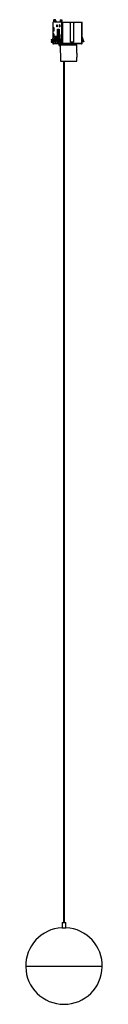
# Model space of a CAD drawing. Header units: millimetres. Extents: x -157 to -97, y -610 to 162.
import ezdxf

# ---------------------------------------------------------------- set-up
doc = ezdxf.new("R2010")
doc.units = ezdxf.units.MM

msp = doc.modelspace()

# ---------------------------------------------------------------- linework, layer by layer
at = {"color": 7, "linetype": 'Continuous', "lineweight": 25}
for p, q in [((-135.39, 159.69), (-135.39, 146.53)), ((-135.38, 159.69), (-134.66, 159.69)), ((-135.38, 159.69), (-135.38, 146.53)), ((-134.72, 152.77), (-134.72, 155.65)), ((-134.72, 155.65), (-134.46, 155.65)), ((-134.72, 155.65), (-134.46, 155.64)), ((-134.66, 160.7), (-134.66, 159.69)), ((-133.09, 161.69), (-134.6, 161.69)), ((-134.46, 155.65), (-134.46, 152.77)), ((-134.03, 159.69), (-134.03, 160.69)), ((-133.03, 160.69), (-134.03, 160.69)), ((-129.65, 159.69), (-134.03, 159.69)), ((-133.03, 160.69), (-133.03, 159.69)), ((-132.17, 157.6), (-131.97, 157.6)), ((-132.17, 155.97), (-132.17, 157.6)), ((-132.17, 157.6), (-131.97, 157.59)), ((-131.97, 155.98), (-132.17, 155.97)), ((-131.97, 155.97), (-132.17, 155.97)), ((-132.16, 156.74), (-132.16, 157.49)), ((-132.16, 157.49), (-131.97, 157.49)), ((-132.16, 156.74), (-131.97, 156.74)), ((-132.16, 156.74), (-131.97, 156.55)), ((-131.97, 157.6), (-131.97, 155.97)), ((-130.02, 157.6), (-129.81, 157.6)), ((-130.02, 155.97), (-130.02, 157.6)), ((-129.81, 157.59), (-130.02, 157.6)), ((-130.02, 155.97), (-129.81, 155.98)), ((-129.81, 155.97), (-130.02, 155.97)), ((-130, 156.74), (-130, 157.49)), ((-130, 157.49), (-129.81, 157.49)), ((-130, 156.74), (-129.82, 156.74)), ((-130, 156.74), (-129.81, 156.55)), ((-129.82, 156.74), (-129.82, 157.49)), ((-129.81, 156.73), (-129.82, 156.74)), ((-129.81, 157.6), (-129.81, 155.97)), ((-129.65, 160.69), (-129.65, 159.69)), ((-129.59, 161.69), (-128.38, 161.69)), ((-129.01, 159.69), (-129.01, 160.69)), ((-128.32, 160.69), (-129.01, 160.69)), ((-129.01, 159.69), (-128.29, 159.69)), ((-128.32, 159.69), (-128.32, 160.69)), ((-128.29, 143.19), (-128.29, 159.69)), ((-127.76, 159.69), (-127.76, 143.19)), ((-127.76, 159.69), (-112.32, 159.69)), ((-121.57, 158.69), (-122.57, 159.69)), ((-121.57, 144.09), (-121.57, 158.69)), ((-119.02, 158.69), (-118.74, 158.99)), ((-119.02, 158.69), (-118.98, 158.69)), ((-119.02, 158.69), (-119.02, 144.09)), ((-117.98, 159.69), (-118.98, 158.69)), ((-118.98, 158.69), (-118.98, 144.09)), ((-118.74, 158.99), (-118.04, 159.69)), ((-118.12, 159.61), (-118.12, 159.69)), ((-112.79, 159.69), (-112.79, 143.19)), ((-112.32, 143.19), (-112.32, 159.69)), ((-136.24, 146.07), (-134.9, 146.79)), ((-135.95, 146.07), (-134.9, 146.63)), ((-135.25, 146.6), (-135.25, 147)), ((-135.25, 147), (-134.9, 147)), ((-134.9, 146.99), (-135.25, 147)), ((-134.9, 147), (-134.9, 145.69)), ((-134.46, 152.78), (-134.72, 152.77)), ((-134.46, 152.77), (-134.72, 152.77)), ((-134.72, 147.72), (-134.72, 150.55)), ((-134.72, 150.55), (-134.46, 150.55)), ((-134.46, 150.54), (-134.72, 150.55)), ((-134.46, 147.73), (-134.72, 147.72)), ((-134.46, 147.72), (-134.72, 147.72)), ((-134.46, 150.55), (-134.46, 147.72)), ((-133.18, 148.29), (-134.25, 146.25)), ((-134.23, 146.28), (-133.18, 148.29)), ((-132.96, 148.29), (-134.22, 146.28)), ((-132.93, 147.83), (-134.15, 145.88)), ((-133.26, 148.15), (-133.26, 148.69)), ((-133.26, 148.69), (-133.21, 148.69)), ((-133.21, 148.69), (-133.21, 148.24)), ((-133.18, 148.29), (-132.96, 148.29)), ((-133.18, 148.29), (-133.18, 148.28)), ((-132.93, 144.79), (-132.93, 148.69)), ((-132.93, 148.69), (-132.88, 148.69)), ((-132.88, 148.69), (-132.88, 144.69)), ((-131.68, 154.19), (-130.31, 154.19)), ((-131.68, 144.05), (-131.68, 154.19)), ((-131.67, 154.09), (-131.67, 144.19)), ((-130.31, 154.09), (-131.67, 154.09)), ((-131.34, 148.24), (-131.6, 148.24)), ((-130.39, 148.24), (-130.65, 148.24)), ((-130.31, 154.19), (-130.31, 144.05)), ((-130.31, 144.19), (-130.31, 154.09)), ((-130.31, 154.09), (-130.31, 154.09)), ((-128.62, 148.14), (-129.69, 144.71)), ((-128.64, 148.09), (-129.67, 144.77)), ((-129.59, 144.89), (-128.37, 148.09)), ((-128.7, 147.9), (-128.7, 149.69)), ((-128.65, 149.69), (-128.7, 149.69)), ((-128.65, 149.69), (-128.65, 148.06)), ((-128.64, 148.09), (-128.37, 148.09)), ((-128.37, 149.69), (-128.37, 148.09)), ((-128.32, 149.69), (-128.37, 149.69)), ((-128.32, 149.69), (-128.32, 144.69)), ((-112.32, 147.87), (-111.18, 144.89)), ((-136.45, 145.73), (-136.5, 144.11)), ((-136.22, 144.11), (-136.5, 144.11)), ((-136.5, 144.11), (-135.21, 144.07)), ((-136.45, 145.73), (-136.16, 145.73)), ((-136.24, 146.07), (-135.95, 146.07)), ((-136.16, 145.73), (-136.22, 144.11)), ((-135.06, 144.08), (-136.22, 144.11)), ((-135.39, 144.08), (-135.39, 143.18)), ((-135.38, 144.08), (-135.38, 143.19)), ((-135.38, 143.19), (-131.51, 143.19)), ((-135.06, 145.59), (-134.96, 145.69)), ((-135.06, 143.29), (-135.06, 145.59)), ((-134.96, 145.59), (-135.06, 145.59)), ((-135.06, 143.29), (-134.96, 143.29)), ((-135.06, 143.29), (-134.96, 143.19)), ((-134.96, 145.59), (-134.87, 145.69)), ((-134.77, 145.69), (-134.96, 145.69)), ((-134.96, 145.59), (-134.96, 143.29)), ((-134.87, 143.19), (-134.96, 143.29)), ((-112.82, 142.69), (-134.89, 142.69)), ((-134.77, 145.69), (-134.77, 143.19)), ((-134.25, 146.25), (-134.23, 146.28)), ((-134.15, 145.88), (-134.15, 145.68)), ((-134.15, 145.68), (-132.96, 144.59)), ((-134.13, 145.14), (-134.14, 145.16)), ((-134.13, 145.14), (-133.35, 144.28)), ((-134.1, 145.12), (-134.13, 145.14)), ((-133.35, 144.29), (-134.1, 145.12)), ((-134.09, 145.12), (-133.19, 144.29)), ((-133.35, 144.29), (-133.19, 144.29)), ((-133.19, 144.29), (-133.11, 144.29)), ((-132.94, 143.69), (-133.19, 143.69)), ((-133.11, 144.29), (-132.89, 144.29)), ((-132.88, 144.79), (-132.93, 144.79)), ((-131.68, 144.05), (-131.51, 144.06)), ((-131.51, 144.05), (-131.68, 144.05)), ((-131.67, 144.19), (-131.51, 144.19)), ((-131.51, 143.19), (-131.51, 144.19)), ((-131.51, 144.05), (-131.51, 143.19)), ((-131.51, 144.05), (-131.51, 144.05)), ((-131.51, 143.19), (-130.48, 143.19)), ((-130.7, 142.53), (-130.69, 142.69)), ((-130.22, 142.61), (-130.7, 142.53)), ((-130.7, 142.53), (-130.65, 141.99)), ((-130.65, 141.99), (-130.17, 142.06)), ((-130.5, 142.69), (-130.5, 142.56)), ((-130.48, 144.19), (-130.31, 144.19)), ((-130.48, 144.19), (-130.48, 143.19)), ((-130.31, 144.06), (-130.48, 144.05)), ((-130.48, 143.19), (-130.48, 144.05)), ((-130.31, 144.05), (-130.48, 144.05)), ((-130.48, 143.19), (-128.29, 143.19)), ((-130.33, 142.69), (-130.33, 142.59)), ((-130.33, 142.69), (-130.33, 142.59)), ((-130.31, 144.19), (-130.31, 144.19)), ((-130.22, 142.69), (-130.22, 142.61)), ((-130.17, 142.06), (-130.22, 142.61)), ((-129.67, 141.61), (-130.15, 141.54)), ((-130.15, 141.54), (-129.49, 141.54)), ((-129.67, 144.77), (-129.7, 144.59)), ((-129.7, 144.59), (-129.7, 144.39)), ((-129.7, 144.59), (-129.7, 144.39)), ((-128.33, 144.39), (-129.7, 144.39)), ((-129.67, 144.77), (-129.64, 144.77)), ((-129.59, 144.89), (-129.64, 144.77)), ((-129.59, 144.89), (-128.32, 144.89)), ((-129.49, 141.86), (-129.38, 129.06)), ((-129.48, 141.86), (-116.5, 141.97)), ((-127.01, 141.88), (-129.48, 141.86)), ((-129.48, 141.86), (-129.37, 129.06)), ((-129.26, 142.69), (-129.26, 142.61)), ((-129.26, 142.61), (-127.01, 142.61)), ((-129.26, 142.61), (-129.26, 142.07)), ((-129.26, 142.07), (-127.01, 142.07)), ((-129.03, 143.29), (-129.03, 144.39)), ((-129.03, 143.29), (-128.94, 143.29)), ((-129.03, 143.29), (-128.93, 143.19)), ((-128.94, 144.39), (-128.94, 143.29)), ((-128.84, 143.19), (-128.94, 143.29)), ((-128.74, 144.39), (-128.74, 143.19)), ((-128.71, 142.61), (-128.24, 142.69)), ((-128.71, 142.69), (-128.71, 142.61)), ((-128.39, 143.69), (-128.64, 143.69)), ((-127.01, 141.88), (-127.88, 141.87)), ((-127.76, 143.19), (-112.32, 143.19)), ((-127.01, 142.69), (-127.01, 141.88)), ((-126.06, 141.89), (-126.06, 142.69)), ((-126.06, 142.61), (-124.37, 142.61)), ((-126.06, 142.07), (-124.37, 142.07)), ((-116.5, 141.97), (-126.06, 141.89)), ((-118.1, 141.96), (-126.06, 141.89)), ((-124.92, 142.61), (-124.45, 142.69)), ((-124.37, 142.61), (-124.37, 142.69)), ((-124.37, 142.07), (-124.37, 142.61)), ((-123.62, 141.91), (-123.58, 142.06)), ((-123.58, 142.06), (-123.53, 142.61)), ((-123.53, 142.61), (-123.53, 142.69)), ((-118.98, 144.09), (-121.57, 144.09)), ((-118.1, 141.96), (-118.1, 141.96)), ((-116.43, 135.51), (-116.49, 141.97)), ((-112.32, 144.89), (-111.18, 144.89)), ((-111.14, 144.39), (-112.32, 144.39)), ((-111.14, 144.77), (-111.18, 144.89)), ((-116.38, 129.17), (-116.41, 132.43)), ((-129.38, 129.06), (-129.37, 129.06)), ((-129.37, 129.06), (-116.38, 129.17)), ((-127.01, 129.08), (-127.01, -545.81)), ((-126.06, -545.81), (-126.06, 129.09)), ((-128.04, -545.81), (-128.04, -549.85)), ((-128.04, -545.81), (-125.04, -545.81)), ((-125.04, -549.85), (-125.04, -545.81)), ((-128.04, -549.85), (-125.04, -549.85)), ((-156.54, -579.81), (-96.54, -579.81))]:
    msp.add_line(p, q, dxfattribs=at)
at = {"color": 7, "linetype": 'Continuous', "lineweight": 25, "flags": 128}
for points in [[(-133.26, 148.69), (-133.25, 148.84), (-133.25, 148.97), (-133.24, 149.06), (-133.23, 149.09), (-133.22, 149.06), (-133.21, 148.97), (-133.21, 148.84), (-133.21, 148.69)], [(-132.93, 148.69), (-132.93, 148.84), (-132.92, 148.97), (-132.92, 149.06), (-132.91, 149.09), (-132.9, 149.06), (-132.89, 148.97), (-132.88, 148.84), (-132.88, 148.69)], [(-131.6, 148.24), (-131.59, 149.03), (-131.56, 149.71), (-131.52, 150.16), (-131.47, 150.32), (-131.42, 150.16), (-131.38, 149.71), (-131.35, 149.03), (-131.34, 148.24)], [(-131.34, 148.24), (-131.35, 147.44), (-131.38, 146.76), (-131.42, 146.31), (-131.47, 146.15), (-131.52, 146.31), (-131.56, 146.76), (-131.59, 147.44), (-131.6, 148.24)], [(-130.65, 148.24), (-130.64, 149.03), (-130.61, 149.71), (-130.57, 150.16), (-130.52, 150.32), (-130.47, 150.16), (-130.42, 149.71), (-130.4, 149.03), (-130.39, 148.24)], [(-130.39, 148.24), (-130.4, 147.44), (-130.42, 146.76), (-130.47, 146.31), (-130.52, 146.15), (-130.57, 146.31), (-130.61, 146.76), (-130.64, 147.44), (-130.65, 148.24)], [(-134.26, 146.23), (-134.25, 146.24), (-134.25, 146.25)], [(-129.7, 144.59), (-129.69, 144.59), (-129.68, 144.59)], [(-124.38, 141.9), (-124.38, 141.98), (-124.37, 142.07)]]:
    msp.add_lwpolyline(points, dxfattribs=at)
at = {"color": 7, "linetype": 'Continuous', "lineweight": 25}
for centre, radius, start, end in [((-130.7, 160.95), 3.97, 169.23301, 183.49637), ((-138.08, 160.93), 4.06, 356.48235, 10.6628), ((-137.08, 160.93), 4.06, 356.48235, 10.6628), ((-125.6, 160.93), 4.06, 169.3372, 183.51765), ((-133.07, 160.93), 4.06, 356.48235, 10.6628), ((-127.08, 149.79), 1.62, 169.3372, 183.51765), ((-130.27, 149.79), 1.62, 356.48235, 10.6628), ((-126.75, 149.79), 1.62, 169.3372, 183.51765), ((-129.94, 149.79), 1.62, 356.48235, 10.6628), ((-133.81, 146.14), 0.432, 160.8572, 216.77245), ((-133.64, 145.45), 0.559, 155.90136, 217.17981), ((-131.16, 144.18), 2.09, 177.16614, 193.72947), ((-136.93, 144.44), 4.06, 349.3372, 3.51765), ((-129.48, 112.79), 29.83, 89.58887, 91.42227), ((-129.47, 113.82), 28.25, 89.58887, 91.42227), ((-129.67, 142.11), 0.5, 184.97623, 269.94541), ((-129.2, 144.59), 0.5, 162.68431, 180.02795), ((-129.49, 136.02), 5.59, 89.92913, 91.81759), ((-136.04, 142.1), 6.77, 358.02931, 359.78474), ((-125.51, 144.3), 3.19, 178.53261, 191.1938), ((-127.9, 142.86), 0.169, 167.16725, 225.77161), ((-127.12, 142.81), 0.951, 156.44984, 174.48203), ((-124.15, 121.49), 21.13, 88.31965, 90.60824), ((-124.16, 122.1), 19.98, 88.31707, 90.60971), ((-112.82, 143.19), 0.5, 270, 360), ((-112.48, 143.68), 0.781, 246.30318, 267.36948), ((-112.49, 143.04), 0.142, 260.82375, 322.92625), ((-126.54, -579.81), 30, 92.86598, 87.13402)]:
    msp.add_arc(centre, radius, start, end, dxfattribs=at)
for points in [[(-128.38, 161.69), (-128.37, 161.67), (-128.35, 161.64), (-128.33, 161.41), (-128.32, 161.08), (-128.32, 160.82), (-128.32, 160.69)], [(-127.76, 159.69), (-127.83, 159.69), (-127.96, 159.69), (-128.13, 159.69), (-128.26, 159.69), (-128.28, 159.69), (-128.29, 159.69)], [(-135.38, 143.19), (-135.38, 143.12), (-135.36, 142.99), (-135.25, 142.82), (-135.08, 142.71), (-134.95, 142.69), (-134.89, 142.69)], [(-129.68, 144.59), (-129.68, 144.56), (-129.68, 144.5), (-129.69, 144.44), (-129.69, 144.39), (-129.7, 144.39), (-129.7, 144.39)], [(-128.32, 144.69), (-128.32, 144.55), (-128.33, 144.29), (-128.34, 143.96), (-128.36, 143.73), (-128.38, 143.7), (-128.39, 143.69)], [(-128.29, 143.19), (-128.29, 143.19), (-128.27, 143.19), (-128.21, 143.19), (-128.11, 143.19), (-128.03, 143.19), (-127.99, 143.19)], [(-128.02, 142.74), (-128.06, 142.76), (-128.13, 142.81), (-128.22, 142.92), (-128.28, 143.05), (-128.29, 143.14), (-128.29, 143.19)], [(-127.79, 142.69), (-127.83, 142.69), (-127.91, 142.69), (-127.98, 142.72), (-128.02, 142.74)], [(-127.99, 143.19), (-127.95, 143.19), (-127.88, 143.19), (-127.8, 143.19), (-127.76, 143.19)], [(-127.76, 143.19), (-127.76, 143.12), (-127.76, 142.99), (-127.77, 142.82), (-127.78, 142.71), (-127.79, 142.69), (-127.79, 142.69)], [(-112.79, 142.96), (-112.8, 142.92), (-112.8, 142.84), (-112.81, 142.76), (-112.81, 142.7), (-112.82, 142.69), (-112.82, 142.69)], [(-111.11, 144.59), (-111.11, 144.56), (-111.12, 144.5), (-111.12, 144.44), (-111.13, 144.39), (-111.14, 144.39), (-111.14, 144.39)]]:
    msp.add_open_spline(points, degree=3, dxfattribs=at)
for points, knots in [([(-132.93, 147.83), (-132.93, 147.88), (-132.93, 147.97), (-132.93, 148.1), (-132.94, 148.2), (-132.95, 148.28), (-132.95, 148.28), (-132.96, 148.29)], [0, 0, 0, 0, 0.219427, 0.407481, 0.576886, 0.775446, 1, 1, 1, 1]), ([(-136.45, 145.73), (-136.44, 145.77), (-136.44, 145.84), (-136.37, 145.97), (-136.29, 146.03), (-136.24, 146.07)], [0, 0, 0, 0, 0.276542, 0.562684, 1, 1, 1, 1]), ([(-135.95, 146.07), (-135.98, 146.05), (-136.05, 146), (-136.13, 145.89), (-136.15, 145.79), (-136.16, 145.73)], [0, 0, 0, 0, 0.276517, 0.562653, 1, 1, 1, 1]), ([(-134.26, 146.23), (-134.29, 146.17), (-134.35, 146.04), (-134.36, 145.9), (-134.37, 145.82)], [0, 0, 0, 0, 0.446915, 1, 1, 1, 1]), ([(-134.15, 145.88), (-134.21, 145.86), (-134.32, 145.83), (-134.35, 145.82), (-134.37, 145.82)], [0, 0, 0, 0, 0.510005, 1, 1, 1, 1]), ([(-134.37, 145.72), (-134.36, 145.66), (-134.36, 145.55), (-134.3, 145.39), (-134.24, 145.29), (-134.18, 145.2), (-134.15, 145.16), (-134.13, 145.14)], [0, 0, 0, 0, 0.259617, 0.514256, 0.763851, 0.882624, 1, 1, 1, 1]), ([(-134.36, 145.72), (-134.36, 145.72), (-134.38, 145.72), (-134.32, 145.71), (-134.21, 145.69), (-134.15, 145.68)], [0, 0, 0, 0, 0.09507, 0.539414, 1, 1, 1, 1]), ([(-134.22, 146.28), (-134.22, 146.27), (-134.24, 146.24), (-134.26, 146.22), (-134.26, 146.22), (-134.25, 146.24), (-134.24, 146.27), (-134.23, 146.28)], [0, 0, 0, 0, 0.197897, 0.38151, 0.556438, 0.768529, 1, 1, 1, 1]), ([(-134.1, 145.12), (-134.11, 145.13), (-134.13, 145.15), (-134.13, 145.15), (-134.12, 145.14), (-134.1, 145.12), (-134.09, 145.12)], [0, 0, 0, 0, 0.284066, 0.557778, 0.775015, 1, 1, 1, 1]), ([(-133.11, 144.29), (-133.1, 144.29), (-133.07, 144.3), (-133.04, 144.36), (-133, 144.46), (-132.98, 144.54), (-132.96, 144.59)], [0, 0, 0, 0, 0.2459212, 0.4958243, 0.7425494, 1, 1, 1, 1]), ([(-132.96, 144.59), (-132.95, 144.62), (-132.93, 144.68), (-132.93, 144.75), (-132.93, 144.79)], [0, 0, 0, 0, 0.504726, 1, 1, 1, 1]), ([(-131.01, 142.69), (-131.08, 142.69), (-131.22, 142.71), (-131.39, 142.85), (-131.49, 143.02), (-131.5, 143.13), (-131.51, 143.19)], [0, 0, 0, 0, 0.270266, 0.562435, 0.78974, 1, 1, 1, 1]), ([(-131.01, 142.69), (-131.05, 142.69), (-131.13, 142.69), (-131.24, 142.74), (-131.33, 142.8), (-131.42, 142.89), (-131.49, 143.02), (-131.51, 143.13), (-131.51, 143.19)], [0, 0, 0, 0, 0.155014, 0.30152, 0.439514, 0.568988, 0.80138, 1, 1, 1, 1]), ([(-130.65, 141.99), (-130.63, 141.92), (-130.6, 141.79), (-130.47, 141.64), (-130.31, 141.55), (-130.2, 141.54), (-130.15, 141.54)], [0, 0, 0, 0, 0.2718, 0.562735, 0.789022, 1, 1, 1, 1]), ([(-130.48, 143.19), (-130.47, 143.11), (-130.45, 142.97), (-130.32, 142.8), (-130.15, 142.7), (-130.04, 142.69), (-129.98, 142.69)], [0, 0, 0, 0, 0.2702567, 0.5624233, 0.7897326, 1, 1, 1, 1]), ([(-130.48, 143.19), (-130.47, 143.13), (-130.46, 143.02), (-130.39, 142.89), (-130.3, 142.8), (-130.21, 142.74), (-130.1, 142.69), (-130.02, 142.69), (-129.98, 142.69)], [0, 0, 0, 0, 0.1986129, 0.431003, 0.5604774, 0.6984725, 0.8449822, 1, 1, 1, 1]), ([(-129.7, 144.59), (-129.7, 144.59), (-129.7, 144.59), (-129.7, 144.59), (-129.7, 144.59)], [0, 0, 0, 0, 0.1611897, 1, 1, 1, 1]), ([(-129.68, 144.59), (-129.67, 144.62), (-129.67, 144.68), (-129.65, 144.74), (-129.64, 144.77)], [0, 0, 0, 0, 0.508327, 1, 1, 1, 1]), ([(-129.68, 144.74), (-129.68, 144.74), (-129.68, 144.75), (-129.67, 144.76), (-129.67, 144.77)], [0, 0, 0, 0, 0.185762, 1, 1, 1, 1]), ([(-112.79, 143.19), (-112.79, 143.14), (-112.79, 143.06), (-112.79, 142.99), (-112.79, 142.96)], [0, 0, 0, 0, 0.592642, 1, 1, 1, 1]), ([(-111.11, 144.59), (-111.11, 144.62), (-111.11, 144.68), (-111.13, 144.74), (-111.14, 144.77)], [0, 0, 0, 0, 0.523489, 1, 1, 1, 1]), ([(-116.44, 135.51), (-116.44, 135.5), (-116.44, 135.42), (-116.47, 135.13), (-116.51, 134.69), (-116.53, 134.28), (-116.53, 134.07), (-116.53, 133.97)], [0, 0, 0, 0, 0.103557, 0.402131, 0.700526, 0.854699, 1, 1, 1, 1]), ([(-116.53, 133.97), (-116.53, 133.87), (-116.53, 133.66), (-116.5, 133.26), (-116.45, 132.82), (-116.41, 132.53), (-116.41, 132.45), (-116.41, 132.43)], [0, 0, 0, 0, 0.145323, 0.299569, 0.597834, 0.89612, 1, 1, 1, 1])]:
    msp.add_open_spline(points, degree=3, knots=knots, dxfattribs=at)

doc.saveas('drawing.dxf')
